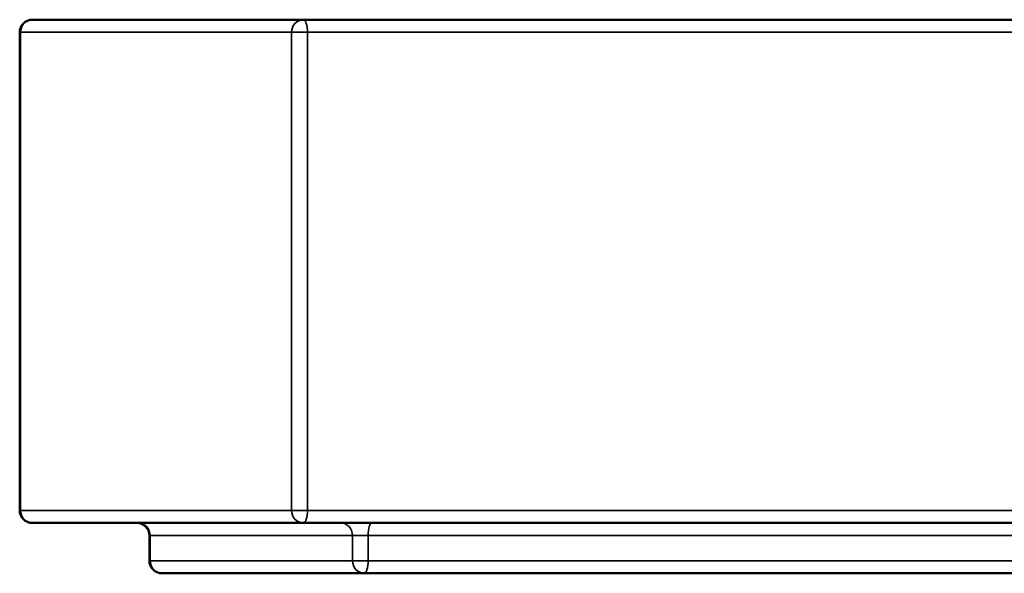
# Model space of a CAD drawing. Header units: millimetres. Extents: x 825 to 5423, y 1396 to 3072.
# Tile 2 of 10: x 2211 to 2993, y 1396 to 1836. Entities that reach past the tile are written whole.
import ezdxf

# ---------------------------------------------------------------- set-up
doc = ezdxf.new("R2010")
doc.units = ezdxf.units.MM
doc.layers.add('Visibile (ISO)', color=7, linetype='Continuous', lineweight=50)
doc.layers.add('Visibile sottile (ISO)', color=7, linetype='Continuous', lineweight=35)

msp = doc.modelspace()

# ---------------------------------------------------------------- linework, layer by layer
at = {"layer": 'Visibile (ISO)'}
for p, q in [((2435.99, 1836.41), (2220.52, 1836.41)), ((3779.4, 1836.41), (2435.99, 1836.41)), ((2210.52, 1446.41), (2210.52, 1826.41)), ((2220.52, 1436.41), (2435.99, 1436.41)), ((2435.99, 1436.41), (3779.4, 1436.41)), ((2313.59, 1406.41), (2313.59, 1426.41)), ((2323.59, 1396.41), (2484.47, 1396.41)), ((2484.47, 1396.41), (3730.92, 1396.41))]:
    msp.add_line(p, q, dxfattribs=at)
for centre, start, end in [((2220.52, 1826.41), 90, 180), ((2220.52, 1446.41), 180, 270), ((2303.59, 1426.41), 0, 90), ((2323.59, 1406.41), 180, 270)]:
    msp.add_arc(centre, 10, start, end, dxfattribs=at)
at = {"layer": 'Visibile sottile (ISO)'}
for p, q in [((2211.12, 1826.41), (2210.52, 1826.41)), ((2211.12, 1446.41), (2211.12, 1826.41)), ((2211.12, 1826.41), (2426.6, 1826.41)), ((2439.37, 1826.41), (2426.6, 1826.41)), ((2426.6, 1826.41), (2426.6, 1446.41)), ((2439.37, 1446.41), (2439.37, 1826.41)), ((2439.37, 1826.41), (3776.02, 1826.41)), ((2210.52, 1446.41), (2211.12, 1446.41)), ((2426.6, 1446.41), (2211.12, 1446.41)), ((2426.6, 1446.41), (2439.37, 1446.41)), ((3776.02, 1446.41), (2439.37, 1446.41)), ((2314.2, 1426.41), (2313.59, 1426.41)), ((2314.2, 1426.41), (2475.07, 1426.41)), ((2314.2, 1406.41), (2314.2, 1426.41)), ((2487.48, 1426.41), (2475.07, 1426.41)), ((2475.07, 1426.41), (2475.07, 1406.41)), ((2487.48, 1426.41), (3727.91, 1426.41)), ((2487.48, 1406.41), (2487.48, 1426.41)), ((2313.59, 1406.41), (2314.2, 1406.41)), ((2475.07, 1406.41), (2314.2, 1406.41)), ((2475.07, 1406.41), (2487.48, 1406.41)), ((3727.91, 1406.41), (2487.48, 1406.41))]:
    msp.add_line(p, q, dxfattribs=at)
for centre, major_axis, ratio, start_param, end_param in [((2220.52, 1826.41), (0, 10), 0.939693, 0, 1.570796), ((2435.99, 1826.41), (0, 10), 0.939693, 0, 1.570796), ((2435.99, 1826.41), (0, 10), 0.337297, 4.712389, 6.283185), ((2220.52, 1446.41), (0, -10), 0.939693, 4.712389, 6.283185), ((2435.99, 1446.41), (0, -10), 0.939693, 4.712389, 6.283185), ((2435.99, 1446.41), (0, -10), 0.337297, 0, 1.570796), ((2304.8, 1426.41), (0, 10), 0.939693, 4.712389, 6.283185), ((2465.67, 1426.41), (0, 10), 0.939693, 4.712389, 6.283185), ((2490.48, 1426.41), (0, 10), 0.300869, 0, 1.570796), ((2323.59, 1406.41), (0, -10), 0.939693, 4.712389, 6.283185), ((2484.47, 1406.41), (0, -10), 0.939693, 4.712389, 6.283185), ((2484.47, 1406.41), (0, -10), 0.300869, 0, 1.570796)]:
    msp.add_ellipse(centre, major_axis=major_axis, ratio=ratio, start_param=start_param, end_param=end_param, dxfattribs=at)

doc.saveas('drawing.dxf')
